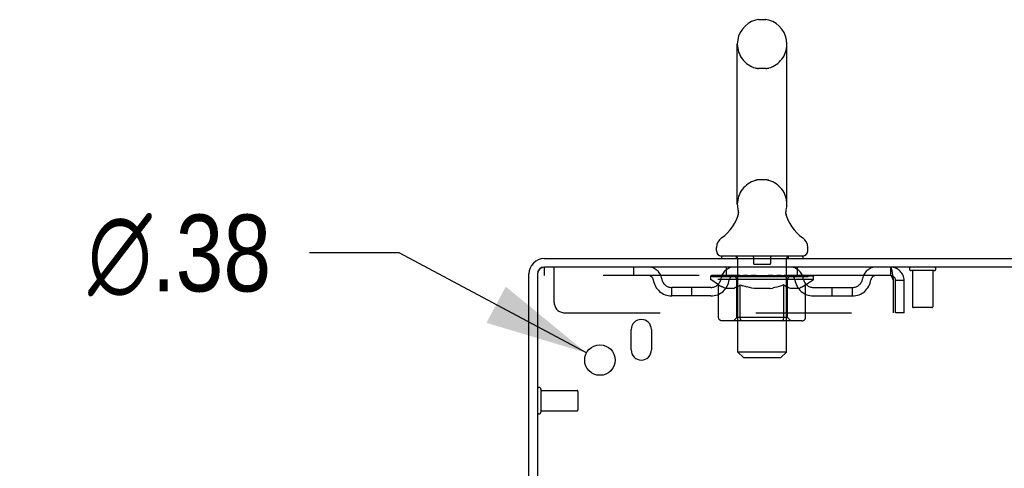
# Model space of a CAD drawing. Header units: inches. Extents: x 0 to 215, y 0 to 139.
# Tile 116 of 118: x 120.94 to 133.08, y 92.42 to 97.95. Entities that reach past the tile are written whole.
import ezdxf

# ---------------------------------------------------------------- set-up
doc = ezdxf.new("R2010")
doc.units = ezdxf.units.IN
doc.header["$LTSCALE"] = 11.804375
doc.header["$MEASUREMENT"] = 0
doc.linetypes.add('HIDDEN', pattern=[0.2, 0.1, -0.1])
doc.layers.get('0').update_dxf_attribs({"linetype": 'CONTINUOUS'})
doc.layers.add('DEFAULT_2', color=8, linetype='HIDDEN')
doc.layers.add('DIMENSIONS', color=7, linetype='CONTINUOUS')
doc.styles.get("Standard").update_dxf_attribs({"font": 'arial.ttf'})
doc.styles.add('TEXTSTYLE_1', font='gdt', dxfattribs={"width": 0.8})
doc.dimstyles.new('DIMSTYLE_2', dxfattribs={"dimtxt": 0.946875, "dimasz": 1.2625, "dimexe": 0.09, "dimexo": 0.07, "dimgap": 0.09, "dimtad": 0, "dimtih": 1, "dimtoh": 1, "dimzin": 4, "dimdsep": 46, "dimtxsty": 'Standard', "dimblk": '_FILLED', "dimblk1": '_FILLED', "dimblk2": '_FILLED', "dimcen": 0.09, "dimadec": 3, "dimazin": 1, "dimtfac": 1, "dimtdec": 3, "dimtofl": 0, "dimtmove": 0, "dimatfit": 1, "dimldrblk": '_FILLED', "dimfxl": 0, "dimtolj": 1, "dimtzin": 4, "dimarcsym": 0})

# ---------------------------------------------------------------- blocks, each defined once
blk = doc.blocks.new('_FILLED')
at = {"color": 0, "linetype": 'ByBlock'}
blk.add_solid([(0, 0), (-1, 0.2), (-1, -0.2)], dxfattribs=at)
blk = doc.blocks.new('*D26')
at = {"layer": 'DIMENSIONS', "color": 2, "linetype": 'Continuous'}
for p, q in [((125.618, 95.071), (124.514, 95.071)), ((127.928, 93.839), (125.618, 95.071))]:
    blk.add_line(p, q, dxfattribs=at)
at = {"layer": 'DIMENSIONS', "color": 2, "linetype": 'Continuous', "xscale": 1.2625, "yscale": 1.2625, "zscale": 1.2625, "rotation": 331.9294778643}
blk.add_blockref('_FILLED', (127.928, 93.839), dxfattribs=at)
at = {"layer": 'DIMENSIONS', "color": 2, "linetype": 'Continuous', "insert": (124.04, 95.544), "char_height": 0.94688, "width": 3.09993, "attachment_point": 3, "line_spacing_factor": 0.9, "style": 'TEXTSTYLE_1'}
blk.add_mtext('{\\fgdt;n}\\fArial;.38', dxfattribs=at)

msp = doc.modelspace()

# ---------------------------------------------------------------- linework, layer by layer
at = {"color": 7, "linetype": 'Continuous'}
for p, q in [((130.138, 97.946), (130.05, 97.946)), ((129.788, 95.671), (129.788, 97.646)), ((130.4, 95.671), (130.4, 97.646)), ((130.388, 95.577), (130.389, 95.582)), ((130.388, 95.572), (130.388, 95.577)), ((130.388, 95.567), (130.388, 95.572)), ((130.388, 95.562), (130.388, 95.567)), ((130.388, 95.557), (130.388, 95.562)), ((130.389, 95.552), (130.388, 95.557)), ((130.389, 95.587), (130.39, 95.592)), ((130.389, 95.582), (130.389, 95.587)), ((130.39, 95.547), (130.389, 95.553)), ((130.39, 95.543), (130.39, 95.547)), ((130.391, 95.597), (130.392, 95.601)), ((130.392, 95.534), (130.391, 95.538)), ((129.794, 95.528), (129.793, 95.524)), ((129.531, 95.1), (129.531, 95.139)), ((130.656, 95.1), (130.656, 95.139)), ((129.594, 95.031), (129.594, 95.001)), ((130.594, 95.031), (129.594, 95.031)), ((130.594, 95.031), (130.594, 95.001))]:
    msp.add_line(p, q, dxfattribs=at)
at = {"color": 3, "linetype": 'Continuous'}
for p, q in [((127.408, 95.001), (145.167, 95.001)), ((127.219, 91.584), (127.219, 94.812)), ((145.219, 94.897), (127.413, 94.897)), ((127.323, 94.807), (127.323, 91.583)), ((128.479, 93.876), (128.479, 94.126)), ((128.729, 94.126), (128.729, 93.876))]:
    msp.add_line(p, q, dxfattribs=at)
at = {"color": 7, "linetype": 'Continuous'}
for points in [[(129.796, 95.601), (129.797, 95.597), (129.798, 95.592), (129.799, 95.587), (129.799, 95.582), (129.8, 95.577), (129.8, 95.572), (129.8, 95.568), (129.8, 95.563), (129.799, 95.558), (129.799, 95.553), (129.798, 95.548), (129.797, 95.543), (129.796, 95.538), (129.795, 95.533), (129.794, 95.528)], [(130.39, 95.592), (130.391, 95.597), (130.392, 95.601)], [(130.391, 95.538), (130.39, 95.543), (130.39, 95.548)]]:
    msp.add_lwpolyline(points, dxfattribs=at)
at = {"color": 3, "linetype": 'Continuous'}
msp.add_circle((128.094, 93.751), 0.188, dxfattribs=at)
at = {"color": 7, "linetype": 'Continuous'}
for centre, radius, start, end in [((130.094, 97.646), 0.306, 105.6303, 180), ((130.05, 97.803), 0.144, 90, 105.6303), ((130.138, 97.803), 0.144, 74.3697, 90), ((130.094, 97.646), 0.306, 0, 74.3697), ((130.094, 95.671), 0.306, 180, 193.2053), ((130.094, 95.671), 0.306, 346.7947, 360), ((129.296, 95.688), 0.523, 304.6624, 347.2389), ((130.892, 95.688), 0.523, 192.7611, 235.3376), ((129.675, 95.139), 0.144, 124.6624, 180), ((130.513, 95.139), 0.144, 360, 55.3376), ((129.6, 95.1), 0.069, 180, 265), ((130.587, 95.1), 0.069, 275, 360), ((127.408, 94.812), 0.085, 90, 180)]:
    msp.add_arc(centre, radius, start, end, dxfattribs=at)
at = {"color": 3, "linetype": 'Continuous'}
for centre, radius, start, end in [((127.408, 94.812), 0.189, 90, 180), ((127.413, 94.807), 0.09, 90, 180), ((128.604, 94.126), 0.125, 0, 180), ((128.604, 93.876), 0.125, 180, 360)]:
    msp.add_arc(centre, radius, start, end, dxfattribs=at)
at = {"layer": 'DEFAULT_2', "color": 8, "linetype": 'HIDDEN'}
for p, q in [((130.138, 97.346), (130.05, 97.346)), ((130.138, 95.971), (130.05, 95.971)), ((129.774, 95.031), (129.774, 95.001)), ((129.794, 93.85), (129.794, 95.001)), ((129.989, 95.021), (129.989, 94.941)), ((130.189, 94.931), (129.999, 94.931)), ((130.199, 95.021), (130.199, 94.941)), ((130.394, 93.85), (130.394, 95.001)), ((130.414, 95.031), (130.414, 95.001)), ((127.406, 94.897), (127.406, 94.793)), ((127.406, 94.897), (127.413, 94.897)), ((127.531, 94.459), (127.531, 94.897)), ((128.506, 94.897), (128.506, 94.793)), ((129.656, 94.793), (129.656, 94.897)), ((130.531, 94.793), (130.531, 94.897)), ((131.677, 94.897), (131.677, 94.793)), ((131.679, 94.896), (131.677, 94.897)), ((132.215, 94.854), (131.931, 94.854)), ((131.949, 94.854), (131.949, 94.407)), ((132.197, 94.854), (132.197, 94.407)), ((131.677, 94.793), (127.406, 94.793)), ((129.461, 94.746), (129.461, 94.786)), ((129.461, 94.786), (129.767, 94.786)), ((129.557, 94.678), (129.461, 94.746)), ((130.727, 94.746), (129.461, 94.746)), ((129.462, 94.786), (129.462, 94.791)), ((129.582, 94.789), (129.462, 94.791)), ((129.47, 94.786), (129.47, 94.793)), ((129.479, 94.783), (129.479, 94.786)), ((129.479, 94.783), (130.709, 94.783)), ((129.488, 94.783), (129.488, 94.786)), ((129.489, 94.783), (129.489, 94.786)), ((129.499, 94.786), (129.499, 94.793)), ((129.515, 94.783), (129.515, 94.786)), ((129.517, 94.783), (129.517, 94.786)), ((129.545, 94.786), (129.545, 94.793)), ((129.56, 94.783), (129.56, 94.786)), ((129.563, 94.783), (129.563, 94.786)), ((129.582, 94.786), (129.582, 94.789)), ((129.609, 94.786), (129.609, 94.793)), ((129.61, 94.783), (129.61, 94.786)), ((129.611, 94.783), (129.611, 94.786)), ((129.614, 94.783), (129.614, 94.786)), ((129.621, 94.783), (129.621, 94.786)), ((129.621, 94.783), (129.621, 94.786)), ((129.625, 94.783), (129.625, 94.786)), ((129.628, 94.783), (129.628, 94.787)), ((129.632, 94.783), (129.632, 94.786)), ((129.646, 94.783), (129.646, 94.786)), ((129.665, 94.783), (129.665, 94.789)), ((129.665, 94.783), (129.665, 94.786)), ((129.685, 94.783), (129.685, 94.786)), ((129.685, 94.783), (129.685, 94.786)), ((129.687, 94.786), (129.687, 94.793)), ((129.697, 94.783), (129.697, 94.786)), ((129.701, 94.783), (129.701, 94.786)), ((129.71, 94.783), (129.71, 94.786)), ((129.721, 94.783), (129.721, 94.79)), ((129.737, 94.783), (129.737, 94.786)), ((129.74, 94.783), (129.74, 94.786)), ((129.767, 94.783), (129.767, 94.786)), ((129.834, 94.786), (129.772, 94.786)), ((129.777, 94.786), (129.777, 94.793)), ((129.781, 94.274), (129.781, 94.743)), ((129.784, 94.783), (129.784, 94.786)), ((129.789, 94.783), (129.789, 94.786)), ((129.795, 94.783), (129.795, 94.791)), ((129.799, 94.783), (129.799, 94.786)), ((129.81, 94.783), (129.81, 94.786)), ((129.834, 94.783), (129.834, 94.786)), ((129.909, 94.786), (129.85, 94.786)), ((129.87, 94.783), (129.87, 94.786)), ((129.877, 94.786), (129.877, 94.793)), ((129.881, 94.783), (129.881, 94.786)), ((129.883, 94.783), (129.883, 94.792)), ((129.886, 94.783), (129.886, 94.786)), ((129.894, 94.783), (129.894, 94.786)), ((129.909, 94.783), (129.909, 94.786)), ((129.989, 94.786), (129.935, 94.786)), ((129.948, 94.783), (129.948, 94.786)), ((129.979, 94.786), (130.094, 94.793)), ((129.984, 94.786), (129.984, 94.793)), ((129.984, 94.786), (129.984, 94.793)), ((129.984, 94.793), (129.984, 94.793)), ((129.984, 94.783), (129.984, 94.786)), ((129.988, 94.783), (129.988, 94.786)), ((129.989, 94.783), (129.989, 94.786)), ((129.99, 94.783), (129.99, 94.786)), ((130.073, 94.786), (130.025, 94.786)), ((130.03, 94.783), (130.03, 94.786)), ((130.073, 94.783), (130.073, 94.786)), ((130.091, 94.786), (130.091, 94.786)), ((130.091, 94.783), (130.091, 94.786)), ((130.091, 94.783), (130.091, 94.786)), ((130.094, 94.786), (130.094, 94.793)), ((130.094, 94.793), (130.208, 94.786)), ((130.096, 94.783), (130.096, 94.786)), ((130.096, 94.786), (130.097, 94.786)), ((130.097, 94.783), (130.097, 94.786)), ((130.115, 94.783), (130.115, 94.786)), ((130.115, 94.786), (130.163, 94.786)), ((130.157, 94.783), (130.157, 94.786)), ((130.198, 94.783), (130.198, 94.786)), ((130.198, 94.783), (130.198, 94.786)), ((130.198, 94.786), (130.253, 94.786)), ((130.199, 94.783), (130.199, 94.786)), ((130.203, 94.786), (130.203, 94.793)), ((130.203, 94.793), (130.204, 94.793)), ((130.203, 94.783), (130.203, 94.786)), ((130.204, 94.786), (130.204, 94.793)), ((130.24, 94.783), (130.24, 94.786)), ((130.279, 94.783), (130.279, 94.786)), ((130.279, 94.786), (130.338, 94.786)), ((130.294, 94.783), (130.294, 94.786)), ((130.302, 94.783), (130.302, 94.786)), ((130.304, 94.783), (130.304, 94.792)), ((130.307, 94.783), (130.307, 94.786)), ((130.31, 94.786), (130.31, 94.793)), ((130.318, 94.783), (130.318, 94.786)), ((130.354, 94.783), (130.354, 94.786)), ((130.354, 94.786), (130.416, 94.786)), ((130.378, 94.783), (130.378, 94.786)), ((130.389, 94.783), (130.389, 94.786)), ((130.393, 94.783), (130.393, 94.791)), ((130.399, 94.783), (130.399, 94.786)), ((130.404, 94.783), (130.404, 94.786)), ((130.407, 94.274), (130.407, 94.743)), ((130.411, 94.786), (130.411, 94.793)), ((130.421, 94.783), (130.421, 94.786)), ((130.421, 94.786), (130.622, 94.786)), ((130.448, 94.783), (130.448, 94.786)), ((130.451, 94.783), (130.451, 94.786)), ((130.467, 94.783), (130.467, 94.79)), ((130.478, 94.783), (130.478, 94.786)), ((130.487, 94.783), (130.487, 94.786)), ((130.491, 94.783), (130.491, 94.786)), ((130.501, 94.786), (130.501, 94.793)), ((130.502, 94.783), (130.502, 94.786)), ((130.502, 94.783), (130.502, 94.786)), ((130.523, 94.783), (130.523, 94.789)), ((130.523, 94.783), (130.523, 94.786)), ((130.541, 94.783), (130.541, 94.786)), ((130.556, 94.783), (130.556, 94.786)), ((130.56, 94.783), (130.56, 94.787)), ((130.563, 94.783), (130.563, 94.786)), ((130.567, 94.783), (130.567, 94.786)), ((130.567, 94.783), (130.567, 94.786)), ((130.574, 94.783), (130.574, 94.786)), ((130.577, 94.783), (130.577, 94.786)), ((130.578, 94.783), (130.578, 94.786)), ((130.579, 94.786), (130.579, 94.793)), ((130.625, 94.783), (130.625, 94.786)), ((130.628, 94.783), (130.628, 94.786)), ((130.628, 94.677), (130.727, 94.746)), ((130.642, 94.786), (130.642, 94.793)), ((130.671, 94.783), (130.671, 94.786)), ((130.673, 94.783), (130.673, 94.786)), ((130.689, 94.786), (130.689, 94.793)), ((130.699, 94.783), (130.699, 94.786)), ((130.7, 94.783), (130.7, 94.786)), ((130.709, 94.783), (130.709, 94.786)), ((130.718, 94.786), (130.718, 94.793)), ((130.727, 94.746), (130.727, 94.793)), ((131.71, 94.73), (131.71, 94.334)), ((131.74, 94.334), (131.74, 94.73)), ((131.844, 94.73), (131.74, 94.73)), ((131.844, 94.334), (131.844, 94.73)), ((128.979, 94.542), (128.979, 94.646)), ((129.462, 94.646), (128.979, 94.646)), ((129.229, 94.542), (129.229, 94.646)), ((129.557, 94.272), (129.557, 94.678)), ((129.557, 94.678), (129.572, 94.668)), ((129.587, 94.659), (129.572, 94.668)), ((129.602, 94.651), (129.587, 94.659)), ((129.616, 94.645), (129.602, 94.652)), ((129.63, 94.639), (129.616, 94.645)), ((129.645, 94.635), (129.63, 94.639)), ((129.739, 94.635), (129.645, 94.635)), ((129.739, 94.635), (129.753, 94.639)), ((129.767, 94.645), (129.753, 94.639)), ((129.781, 94.651), (129.767, 94.645)), ((129.796, 94.659), (129.781, 94.651)), ((129.81, 94.668), (129.795, 94.659)), ((129.825, 94.678), (129.81, 94.668)), ((129.825, 94.272), (129.825, 94.678)), ((129.825, 94.678), (129.854, 94.668)), ((129.883, 94.659), (129.854, 94.668)), ((129.911, 94.651), (129.883, 94.659)), ((129.939, 94.645), (129.911, 94.652)), ((129.967, 94.639), (129.939, 94.645)), ((129.995, 94.635), (129.967, 94.639)), ((130.193, 94.635), (129.995, 94.635)), ((130.193, 94.635), (130.22, 94.639)), ((130.248, 94.645), (130.22, 94.639)), ((130.276, 94.651), (130.248, 94.645)), ((130.304, 94.659), (130.275, 94.651)), ((130.332, 94.667), (130.303, 94.659)), ((130.36, 94.677), (130.331, 94.667)), ((130.36, 94.272), (130.36, 94.677)), ((130.36, 94.677), (130.374, 94.667)), ((130.388, 94.659), (130.374, 94.668)), ((130.402, 94.651), (130.388, 94.659)), ((130.416, 94.645), (130.402, 94.651)), ((130.429, 94.639), (130.415, 94.645)), ((130.442, 94.635), (130.429, 94.639)), ((130.546, 94.635), (130.442, 94.635)), ((130.546, 94.635), (130.56, 94.639)), ((130.573, 94.645), (130.56, 94.639)), ((130.587, 94.651), (130.573, 94.645)), ((130.6, 94.659), (130.586, 94.651)), ((130.614, 94.667), (130.6, 94.659)), ((130.628, 94.677), (130.614, 94.667)), ((130.628, 94.272), (130.628, 94.677)), ((130.725, 94.646), (131.208, 94.646)), ((130.958, 94.542), (130.958, 94.646)), ((131.208, 94.542), (131.208, 94.646)), ((129.462, 94.542), (128.979, 94.542)), ((130.725, 94.542), (131.208, 94.542)), ((127.656, 94.334), (131.71, 94.334)), ((131.844, 94.334), (131.74, 94.334)), ((132.187, 94.397), (131.959, 94.397)), ((130.585, 94.235), (129.6, 94.235)), ((129.781, 94.274), (129.741, 94.235)), ((130.407, 94.274), (129.781, 94.274)), ((130.339, 94.235), (130.341, 94.235)), ((130.346, 94.237), (130.349, 94.239)), ((130.349, 94.239), (130.351, 94.241)), ((130.407, 94.274), (130.446, 94.235)), ((129.863, 93.781), (129.794, 93.85)), ((130.394, 93.85), (129.794, 93.85)), ((130.325, 93.781), (130.394, 93.85)), ((129.863, 93.781), (130.325, 93.781)), ((127.366, 93.393), (127.366, 93.109)), ((127.366, 93.375), (127.813, 93.375)), ((127.823, 93.365), (127.823, 93.137)), ((127.366, 93.127), (127.813, 93.127))]:
    msp.add_line(p, q, dxfattribs=at)
for points in [[(131.679, 94.896), (131.682, 94.893), (131.684, 94.887), (131.686, 94.88), (131.689, 94.871), (131.691, 94.86), (131.693, 94.848), (131.696, 94.834), (131.698, 94.819), (131.7, 94.802), (131.703, 94.785), (131.705, 94.767), (131.708, 94.749), (131.71, 94.73)], [(131.684, 94.789), (131.682, 94.791), (131.679, 94.792), (131.677, 94.793)], [(131.684, 94.789), (131.686, 94.787), (131.689, 94.783), (131.691, 94.779), (131.693, 94.774), (131.696, 94.769), (131.698, 94.763), (131.7, 94.757), (131.703, 94.751), (131.705, 94.744), (131.708, 94.737), (131.71, 94.73)], [(129.6, 94.235), (129.595, 94.235), (129.59, 94.236), (129.585, 94.237), (129.58, 94.239), (129.576, 94.241), (129.571, 94.244), (129.567, 94.248), (129.564, 94.252), (129.561, 94.256), (129.559, 94.261), (129.558, 94.266), (129.557, 94.272)], [(129.846, 94.235), (129.844, 94.235), (129.841, 94.236), (129.839, 94.237), (129.836, 94.239), (129.834, 94.241), (129.832, 94.244), (129.83, 94.248), (129.828, 94.252), (129.827, 94.256), (129.826, 94.261), (129.825, 94.266), (129.825, 94.272)], [(130.341, 94.235), (130.344, 94.236), (130.346, 94.237)], [(130.351, 94.241), (130.353, 94.244), (130.355, 94.248), (130.357, 94.252), (130.358, 94.256)], [(130.353, 94.244), (130.355, 94.248), (130.357, 94.252)], [(130.358, 94.256), (130.359, 94.261), (130.36, 94.266), (130.36, 94.272)], [(130.359, 94.261), (130.36, 94.266), (130.36, 94.272)], [(130.585, 94.235), (130.59, 94.235), (130.595, 94.236), (130.6, 94.237), (130.605, 94.239), (130.61, 94.241), (130.614, 94.244), (130.618, 94.248), (130.621, 94.252), (130.624, 94.256), (130.626, 94.261), (130.627, 94.266), (130.628, 94.272)]]:
    msp.add_lwpolyline(points, dxfattribs=at)
for centre, radius, start, end in [((130.094, 97.646), 0.306, 180, 254.3697), ((130.094, 97.646), 0.306, 285.6303, 360), ((130.05, 97.49), 0.144, 254.3697, 270), ((130.138, 97.49), 0.144, 270, 285.6303), ((130.094, 95.671), 0.306, 105.6303, 180), ((130.05, 95.828), 0.144, 90, 105.6303), ((130.138, 95.828), 0.144, 74.3697, 90), ((130.094, 95.671), 0.306, 0, 74.3697), ((129.6, 95.1), 0.069, 265, 270), ((129.764, 95.001), 0.03, 0, 90), ((129.979, 95.021), 0.01, 0, 90), ((129.999, 94.941), 0.01, 180, 270), ((130.189, 94.941), 0.01, 270, 360), ((130.209, 95.021), 0.01, 90, 180), ((130.424, 95.001), 0.03, 90, 180), ((130.587, 95.1), 0.069, 270, 275), ((128.69, 94.73), 0.167, 8.0716, 90), ((129.751, 94.73), 0.167, 90, 171.9284), ((130.436, 94.73), 0.167, 8.0716, 90), ((131.498, 94.73), 0.167, 90, 171.9284), ((131.677, 94.73), 0.167, 0, 90), ((131.931, 94.875), 0.0215, 90, 270), ((132.215, 94.875), 0.0215, 270, 90), ((128.691, 94.73), 0.0625, 7.9863, 90), ((128.979, 94.771), 0.229, 187.9863, 270), ((128.979, 94.771), 0.125, 188.0716, 270), ((129.462, 94.771), 0.125, 270, 351.9284), ((129.462, 94.771), 0.229, 270, 352.0137), ((129.751, 94.73), 0.0625, 90, 172.0137), ((129.741, 94.743), 0.0398, 0, 90), ((130.446, 94.743), 0.0398, 90, 180), ((130.437, 94.73), 0.0625, 7.9863, 90), ((130.725, 94.771), 0.229, 187.9863, 270), ((130.725, 94.771), 0.125, 188.0716, 270), ((131.208, 94.771), 0.125, 270, 351.9284), ((131.208, 94.771), 0.229, 270, 352.0137), ((131.497, 94.73), 0.0625, 90, 172.0137), ((131.677, 94.73), 0.063, 0, 90), ((127.656, 94.459), 0.125, 180, 270), ((131.959, 94.407), 0.01, 180, 270), ((132.187, 94.407), 0.01, 270, 360), ((127.344, 93.393), 0.0215, 0, 180), ((127.813, 93.365), 0.01, 0, 90), ((127.344, 93.109), 0.0215, 180, 360), ((127.813, 93.137), 0.01, 270, 360)]:
    msp.add_arc(centre, radius, start, end, dxfattribs=at)
for centre, major_axis, ratio, start_param, end_param in [((130.094, 94.793), (0.633, 0.007), 0.05963, 9.249616, 9.431313), ((130.094, 94.793), (0.633, 0), 0.060556, -3.083241, -2.96706), ((130.094, 94.793), (0.633, 0.013), 0.05688, 2.791345, 2.965878), ((129.485, 94.781), (0.198, -0.002), 0.05963, 0.605815, 1.645666), ((129.416, 94.781), (0.198, 0.002), 0.05963, 0.25549, 1.295341), ((130.094, 94.793), (0.633, -0.007), 0.05963, -2.96643, -2.791898), ((129.416, 94.774), (0.198, 0.004), 0.05688, 1.20151, 1.294789), ((129.485, 94.774), (0.198, 0), 0.060556, 1.551758, 1.645036), ((129.486, 94.777), (0.164, 0.002), 0.05963, 1.065228, 1.614276), ((129.441, 94.774), (0.198, 0.002), 0.05963, 1.170259, 1.376596), ((129.466, 94.777), (0.164, 0.003), 0.05688, 0.890143, 1.43919), ((129.524, 94.777), (0.164, 0), 0.060556, 1.240391, 1.789438), ((130.094, 94.793), (0.633, 0.019), 0.052395, 2.616403, 2.790936), ((129.548, 94.781), (0.198, -0.004), 0.05688, 0.7809, 1.820751), ((129.413, 94.781), (0.198, 0.004), 0.05688, 0.080405, 1.120256), ((130.094, 94.793), (0.633, -0.013), 0.05688, -2.791345, -2.616812), ((129.413, 94.774), (0.198, 0.006), 0.052395, 1.026568, 1.119847), ((129.548, 94.774), (0.198, -0.002), 0.05963, 1.72692, 1.820198), ((129.466, 94.777), (0.164, 0.005), 0.052395, 0.715201, 1.264248), ((129.58, 94.777), (0.164, -0.002), 0.05963, 1.415553, 1.9646), ((130.094, 94.793), (0.633, 0.025), 0.046319, 2.441654, 2.616187), ((129.627, 94.781), (0.198, -0.006), 0.052395, 0.955842, 1.995693), ((129.43, 94.781), (0.198, 0.006), 0.052395, -0.094537, 0.945314), ((130.094, 94.793), (0.633, -0.019), 0.052395, -2.616403, -2.44187), ((129.43, 94.774), (0.198, 0.008), 0.046319, 0.851819, 0.945098), ((129.627, 94.774), (0.198, -0.004), 0.05688, 1.902006, 1.995284), ((129.484, 94.777), (0.164, 0.006), 0.046319, 0.540452, 1.089499), ((129.651, 94.777), (0.164, -0.003), 0.05688, 1.590638, 2.139686), ((129.441, 94.781), (0.198, 0), 0.060556, 0.430652, 0.777569), ((130.094, 94.793), (0.633, 0.029), 0.038841, 2.267123, 2.441656), ((129.72, 94.781), (0.198, -0.008), 0.046319, 1.130591, 2.170442), ((129.467, 94.781), (0.198, 0.008), 0.046319, -0.269286, 0.770565), ((130.094, 94.793), (0.633, -0.025), 0.046319, -2.441654, -2.267121), ((129.467, 94.774), (0.198, 0.009), 0.038841, 0.677289, 0.770567), ((129.72, 94.774), (0.198, -0.006), 0.052395, 2.076947, 2.170226), ((129.521, 94.777), (0.164, 0.008), 0.038841, 0.365921, 0.914969), ((129.736, 94.777), (0.164, -0.005), 0.052395, 1.76558, 2.314627), ((130.094, 94.793), (0.633, 0.033), 0.030195, 2.09281, 2.267343), ((129.825, 94.781), (0.198, -0.009), 0.038841, 1.305122, 2.344973), ((129.523, 94.781), (0.198, 0.009), 0.038841, -0.443817, 0.596034), ((130.094, 94.793), (0.633, -0.029), 0.038841, -2.267123, -2.092591), ((129.523, 94.774), (0.198, 0.01), 0.030195, 0.502975, 0.596254), ((129.825, 94.774), (0.198, -0.008), 0.046319, 2.251696, 2.344975), ((129.575, 94.777), (0.164, 0.009), 0.030195, 0.191608, 0.740655), ((129.831, 94.777), (0.164, -0.006), 0.046319, 1.940329, 2.489376), ((129.597, 94.781), (0.198, 0.01), 0.030195, -0.61813, 0.421721), ((130.094, 94.793), (0.633, 0.036), 0.020645, 1.918687, 2.09322), ((129.938, 94.781), (0.198, -0.01), 0.030195, 1.479435, 2.519286), ((130.094, 94.793), (0.633, -0.033), 0.030195, -2.09281, -1.918277), ((129.597, 94.774), (0.198, 0.011), 0.020645, 0.328852, 0.422131), ((129.938, 94.774), (0.198, -0.009), 0.038841, 2.426227, 2.519505), ((129.646, 94.777), (0.164, 0.009), 0.020645, 0.017485, 0.566532), ((129.935, 94.777), (0.164, -0.008), 0.038841, 2.11486, 2.663907), ((129.685, 94.781), (0.198, 0.011), 0.020645, -0.792253, 0.247598), ((130.094, 94.793), (0.633, 0.038), 0.010478, 1.744704, 1.919237), ((130.056, 94.781), (0.198, -0.011), 0.020645, 1.653558, 2.693409), ((130.094, 94.793), (0.633, -0.036), 0.020645, -1.918687, -1.744154), ((129.685, 94.774), (0.198, 0.012), 0.010478, 0.154869, 0.248148), ((130.056, 94.774), (0.198, -0.01), 0.030195, 2.60054, 2.693819), ((129.729, 94.777), (0.164, 0.01), 0.010478, 6.126688, 6.675735), ((130.043, 94.777), (0.164, -0.009), 0.030195, 2.289173, 2.83822), ((129.786, 94.781), (0.198, 0.012), 0.010478, -0.966236, -0.000846), ((130.175, 94.781), (0.198, -0.012), 0.010478, 1.827541, 2.867392), ((130.094, 94.793), (0.633, -0.038), 0.010478, -1.744704, -1.570171), ((130.175, 94.774), (0.198, -0.011), 0.020645, 2.774664, 2.867942), ((130.153, 94.777), (0.164, -0.009), 0.020645, 2.463296, 3.012344), ((130.013, 94.781), (0.198, 0.012), 0.010478, 0.274201, 1.314052), ((129.927, 94.777), (0.164, 0.01), 0.010478, -0.000483, 0.504314), ((129.897, 94.774), (0.198, 0.012), 0.010478, 0.099668, 0.192946), ((130.094, 94.793), (0.633, 0.038), 0.010478, -1.571421, -1.396888), ((130.291, 94.774), (0.198, -0.012), 0.010478, 2.948646, 3.041925), ((130.261, 94.777), (0.164, -0.01), 0.010478, 2.637279, 3.142076), ((130.132, 94.781), (0.198, 0.011), 0.020645, 0.448184, 1.488034), ((130.035, 94.777), (0.164, 0.009), 0.020645, 0.129249, 0.678296), ((130.013, 94.774), (0.198, 0.011), 0.020645, 0.273651, 0.366929), ((130.401, 94.781), (0.198, -0.012), 0.010478, -3.140747, -2.175357), ((130.094, 94.793), (0.633, 0.036), 0.020645, -1.397439, -1.222906), ((130.094, 94.793), (0.633, -0.038), 0.010478, 1.222355, 1.396888), ((130.25, 94.781), (0.198, 0.01), 0.030195, 0.622307, 1.662158), ((130.145, 94.777), (0.164, 0.009), 0.030195, 0.303372, 0.852419), ((130.459, 94.777), (0.164, -0.01), 0.010478, 2.749043, 3.29809), ((130.503, 94.781), (0.198, -0.011), 0.020645, 2.893995, 3.933846), ((130.132, 94.774), (0.198, 0.01), 0.030195, 0.447774, 0.541052), ((130.503, 94.774), (0.198, -0.012), 0.010478, 2.893445, 2.986723), ((130.094, 94.793), (0.633, 0.033), 0.030195, -1.223315, -1.048783), ((130.094, 94.793), (0.633, -0.036), 0.020645, 1.048373, 1.222906), ((130.363, 94.781), (0.198, 0.009), 0.038841, 0.79662, 1.836471), ((130.253, 94.777), (0.164, 0.008), 0.038841, 0.477686, 1.026733), ((130.542, 94.777), (0.164, -0.009), 0.020645, 2.57506, 3.124108), ((130.591, 94.781), (0.198, -0.01), 0.030195, 2.719872, 3.759723), ((130.467, 94.781), (0.198, 0.008), 0.046319, 0.971151, 2.011002), ((130.25, 94.774), (0.198, 0.009), 0.038841, 0.622087, 0.715366), ((130.591, 94.774), (0.198, -0.011), 0.020645, 2.719462, 2.812741), ((130.094, 94.793), (0.633, 0.029), 0.038841, -1.049002, -0.874469), ((130.094, 94.793), (0.633, -0.033), 0.030195, 0.87425, 1.048783), ((130.357, 94.777), (0.164, 0.006), 0.046319, 0.652216, 1.201263), ((130.561, 94.781), (0.198, 0.006), 0.052395, 1.1459, 2.185751), ((130.612, 94.777), (0.164, -0.009), 0.030195, 2.400937, 2.949985), ((130.665, 94.781), (0.198, -0.009), 0.038841, 2.545558, 3.585409), ((130.452, 94.777), (0.164, 0.005), 0.052395, 0.826965, 1.376012), ((130.363, 94.774), (0.198, 0.008), 0.046319, 0.796618, 0.889896), ((130.665, 94.774), (0.198, -0.01), 0.030195, 2.545339, 2.638617), ((130.64, 94.781), (0.198, 0.004), 0.05688, 1.320842, 2.360692), ((130.094, 94.793), (0.633, 0.025), 0.046319, -0.874471, -0.699939), ((130.094, 94.793), (0.633, -0.029), 0.038841, 0.699936, 0.874469), ((130.721, 94.781), (0.198, -0.008), 0.046319, 2.371028, 3.410879), ((130.667, 94.777), (0.164, -0.008), 0.038841, 2.226624, 2.775671), ((130.703, 94.781), (0.198, 0.002), 0.05963, 1.495927, 2.535778), ((130.537, 94.777), (0.164, 0.003), 0.05688, 1.001907, 1.550954), ((130.758, 94.781), (0.198, -0.006), 0.052395, 2.196279, 3.23613), ((130.704, 94.777), (0.164, -0.006), 0.046319, 2.052093, 2.601141), ((130.467, 94.774), (0.198, 0.006), 0.052395, 0.971367, 1.064645), ((130.747, 94.781), (0.198, 0), 0.060556, 1.671089, 2.71094), ((130.721, 94.774), (0.198, -0.009), 0.038841, 2.371026, 2.464304), ((130.775, 94.781), (0.198, -0.004), 0.05688, 2.021337, 3.061188), ((130.094, 94.793), (0.633, 0.019), 0.052395, -0.699723, -0.52519), ((130.094, 94.793), (0.633, -0.025), 0.046319, 0.525406, 0.699939), ((130.771, 94.781), (0.198, -0.002), 0.05963, 1.846251, 2.886102), ((130.608, 94.777), (0.164, 0.002), 0.05963, 1.176993, 1.72604), ((130.722, 94.777), (0.164, -0.005), 0.052395, 1.877344, 2.426392), ((130.663, 94.777), (0.164, 0), 0.060556, 1.352155, 1.901202), ((130.721, 94.777), (0.164, -0.003), 0.05688, 1.702402, 2.25145), ((130.702, 94.777), (0.164, -0.002), 0.05963, 1.527317, 2.076364), ((130.561, 94.774), (0.198, 0.004), 0.05688, 1.146309, 1.239587), ((130.758, 94.774), (0.198, -0.008), 0.046319, 2.196495, 2.289773), ((130.094, 94.793), (0.633, 0.013), 0.05688, -0.524781, -0.350248), ((130.094, 94.793), (0.633, -0.019), 0.052395, 0.350657, 0.52519), ((130.64, 94.774), (0.198, 0.002), 0.05963, 1.321394, 1.414673), ((130.775, 94.774), (0.198, -0.006), 0.052395, 2.021746, 2.115024), ((130.094, 94.793), (0.633, 0.007), 0.05963, -0.349695, -0.175162), ((130.094, 94.793), (0.633, -0.013), 0.05688, 0.175715, 0.350248), ((130.703, 94.774), (0.198, 0), 0.060556, 1.496556, 1.589835), ((130.771, 94.774), (0.198, -0.004), 0.05688, 1.846804, 1.940083), ((130.747, 94.774), (0.198, -0.002), 0.05963, 1.671719, 1.764997), ((130.094, 94.793), (0.633, 0), 0.060556, -0.174533, 0), ((130.094, 94.793), (0.633, -0.007), 0.05963, 0.000629, 0.175162)]:
    msp.add_ellipse(centre, major_axis=major_axis, ratio=ratio, start_param=start_param, end_param=end_param, dxfattribs=at)

# ---------------------------------------------------------------- dimensions: what is measured, and where the dimension line sits
at = {"layer": 'DIMENSIONS', "color": 2, "linetype": 'Continuous'}
dim = msp.add_diameter_dim_2p(p1=(127.928, 93.839), p2=(128.259, 93.663), text='%%c<>', dimstyle='DIMSTYLE_2', override={"dimpost": '<>'}, dxfattribs=at)
dim.commit()
dim.dimension.update_dxf_attribs({"geometry": '*D26', "text_midpoint": (122.49, 95.071), "dimtype": 163})

doc.saveas('drawing.dxf')
